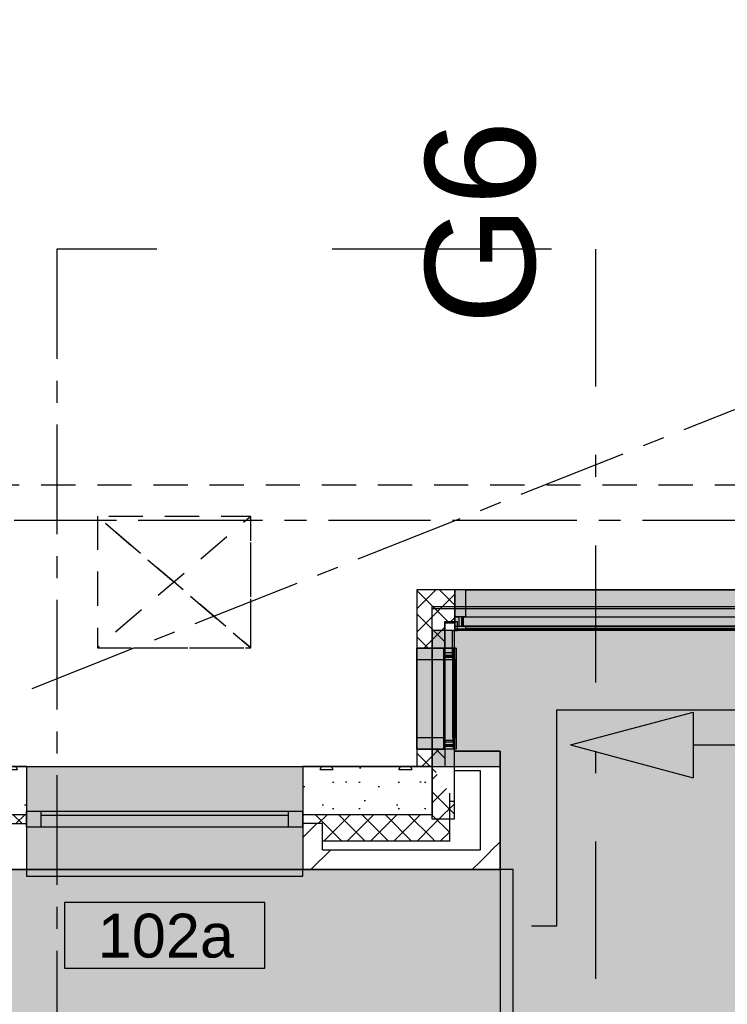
# Model space of a CAD drawing. Extents: x 856 to 5197, y -207 to 263.
# Tile 152 of 225: x 1088.18 to 1091.41, y 0.49 to 4.98. Entities that reach past the tile are written whole.
import ezdxf

# ---------------------------------------------------------------- set-up
doc = ezdxf.new("R2010")
doc.units = 0
doc.header["$MEASUREMENT"] = 0
for name, pattern in [('B0302', [1.251, 0.626, -0.3125, 0, -0.3125]), ('B0304', [0.6, 0.5, -0.05, 0, -0.05]), ('B0701', [0.23412, 0.156, -0.07812]), ('B0805', [1.366667, 0.566667, -0.1, 0.033333, -0.1, 0.466667, -0.1])]:
    doc.linetypes.add(name, pattern=pattern)
for name, color, linetype in [('00 BEBOUWING', 7, 'Continuous'), ('00 TERREIN', 7, 'Continuous'), ('00 VOETPAD', 7, 'Continuous'), ('00 WBDBO', 7, 'Continuous'), ('21 Buitenwanden', 7, 'Continuous'), ('22 Niet Constr Binnenwanden', 7, 'Continuous'), ('23 Vloeren', 7, 'Continuous'), ('60 Installatie', 7, 'Continuous'), ('99 Aankleding 2D tek', 7, 'Continuous'), ('A Lijn doorsnede', 7, 'Continuous'), ('A Stramien', 7, 'Continuous'), ('T Tekst_dim 1_ 100', 7, 'Continuous'), ('Window Markers', 7, 'Continuous')]:
    doc.layers.add(name, color=color, linetype=linetype)
doc.styles.add('GENERATED_STYLE_3', font='Arial')
doc.styles.get("Standard").update_dxf_attribs({"font": 'txt', "bigfont": 'BIGFONT.SHX'})
doc.linetypes.add('B30', pattern='A,0,[1,100 BEGANE GROND1.Shx,S=0.019841,R=0,X=0,Y=-3.9968e-16],-2.5,0', length=2.5)
doc.dimstyles.new('GENERATED_STYLE__1', dxfattribs={"dimtxt": 0.18, "dimasz": 0.19, "dimexe": 0.18, "dimexo": 0, "dimgap": 0.09, "dimtad": 1, "dimdec": 0, "dimlfac": 1000, "dimzin": 0, "dimdsep": 46, "dimtxsty": 'Standard', "dimblk": 'ARROWHEAD_7', "dimblk1": 'ARROWHEAD_7', "dimblk2": 'ARROWHEAD_7', "dimcen": 0.09, "dimclrd": 7, "dimclre": 7, "dimclrt": 7, "dimadec": 1, "dimazin": 0, "dimtfac": 1, "dimtdec": 4, "dimtmove": 0, "dimatfit": 3, "dimfxl": 0, "dimtolj": 1, "dimtzin": 0, "dimarcsym": 0})
pattern_1 = [(45, (988.21373, 0), (-0.05303301, 0.05303301), []), (135, (988.21373, 0), (0.05303301, 0.05303301), [])]
pattern_2 = [(45, (988.21373, 0), (-0.4596194, 0.4596194), []), (45, (988.1218, 0.0919), (-0.4596194, 0.4596194), [])]
pattern_3 = [(0, (988.21373, 0), (0, 0.6235383), [0.06, -0.3]), (0, (988.39373, 0.3118), (0, 0.6235383), [0.06, -0.3]), (60, (988.21373, 0), (-0.54, 0.311769), [0.06, -0.3]), (60, (988.57373, 0), (-0.54, 0.311769), [0.06, -0.3]), (120, (988.27373, 0), (0.54, 0.311769), [0.06, -0.3]), (120, (988.63373, 0), (0.54, 0.311769), [0.06, -0.3]), (0, (988.21373, 0.06), (0, 0.12), [0, -0.12, 0, -0.18]), (45, (988.27373, 0.06), (-0.08485282, 0.08485282), [0, -0.09, 0, -0.15])]

# ---------------------------------------------------------------- blocks, each defined once
blk = doc.blocks.new('SLAB_43_3', base_point=(1039.0498, 3.01))
at = {"layer": '00 VOETPAD', "linetype": 'Continuous', "lineweight": 0}
blk.add_hatch(color=254, dxfattribs=at).paths.add_polyline_path([(1039.0498, 3.01), (1039.4853, 0.54), (1039.6357, 0.5511), (1040.6003, -4.9195), (1183.7217, -2.1544, 0.377444), (1188.5897, 4.2864), (1183.0785, 3.8481), (1180.1964, 41.4569), (1184.7593, 41.9528), (1182.1887, 78.6086), (1180.277, 77.417), (1182.0935, 54.5302), (1175.4915, 53.8968), (1176.5944, 48.7365), (1180.4896, -0.2141), (1095.509, -1.511), (1094.9787, 2.1935), (1090.1653, 2.1935), (1090.1653, 1.642), (1090.3753, 1.642), (1090.3753, 1.102), (1080.1136, 1.102), (1080.1136, 1.572), (1080.3435, 1.572), (1080.2582, 2.168), (1074.0596, 2.168), (1074.1447, 1.14), (1074.3205, 1.14), (1074.3205, 0.6001), (1069.6403, 0.6), (1067.8403, 0.6), (1067.8403, 1.14), (1067.8403, 1.4), (1063.3868, 1.4008), (1063.3848, 0.7589), (1063.1648, 0.7589), (1062.2557, -0.1502), (1062.2557, -0.2272), (1060.5554, -0.2272), (1060.5554, -0.1502), (1059.6464, 0.7589), (1059.1414, 0.7589), (1059.1414, 0.8689), (1055.7556, 0.8689), (1055.7556, 0.653), (1055.3699, 0.653), (1055.3699, 0.053), (1052.35, 0.053), (1052.35, 0.653), (1051.9879, 0.653), (1051.9879, 0.7183), (1047.6669, 0.7183), (1047.6669, 1.4), (1043.0901, 1.4), (1043.0901, 1.94), (1043.2851, 1.94), (1043.2851, 3.01)], flags=0)
at = {"layer": '00 VOETPAD', "linetype": 'Continuous', "flags": 128}
blk.add_lwpolyline([(1095.509, -1.511), (1094.9787, 2.1935), (1090.1653, 2.1935), (1090.1653, 1.642), (1090.3753, 1.642), (1090.3753, 1.102), (1080.1136, 1.102), (1080.1136, 1.572), (1080.3435, 1.572), (1080.2582, 2.168), (1074.0596, 2.168), (1074.1447, 1.14), (1074.3205, 1.14), (1074.3205, 0.6001), (1069.6403, 0.6), (1067.8403, 0.6), (1067.8403, 1.14), (1067.8403, 1.4), (1063.3868, 1.4008), (1063.3848, 0.7589), (1063.1648, 0.7589), (1062.2557, -0.1502)], dxfattribs=at)
blk = doc.blocks.new('SLAB_40_3', base_point=(1080.3214, 2.293))
at = {"layer": '23 Vloeren', "linetype": 'Continuous', "flags": 128}
blk.add_lwpolyline([(1080.3214, 2.293), (1080.4245, 1.572), (1090.0658, 1.572), (1090.0658, 2.293), (1094.798, 2.293), (1094.5799, 3.8166), (1092.9896, 14.9283), (1076.6778, 12.5937), (1077.5799, 2.293)], close=True, dxfattribs=at)
blk = doc.blocks.new('SLAB_41_3', base_point=(1094.9787, 2.1935))
at = {"layer": '00 VOETPAD', "linetype": 'Continuous', "lineweight": 0}
blk.add_hatch(color=254, dxfattribs=at).paths.add_polyline_path([(1094.9787, 2.1935), (1090.0652, 2.1935), (1090.0652, 1.572), (1090.3753, 1.572), (1090.3753, -1.5887), (1095.5089, -1.511), (1094.9843, 2.1546)], flags=0)
at = {"layer": '00 VOETPAD', "linetype": 'Continuous', "flags": 128}
blk.add_lwpolyline([(1094.9787, 2.1935), (1090.0652, 2.1935), (1090.0652, 1.572), (1090.3753, 1.572), (1090.3753, -1.5887), (1095.5089, -1.511), (1094.9843, 2.1546)], close=True, dxfattribs=at)
blk = doc.blocks.new('214 entree BANK', base_point=(988.2137, 0))
at = {"layer": '21 Buitenwanden', "linetype": 'Continuous', "lineweight": 0}
for points in [[(990.5137, -0.18), (990.5137, 0), (985.9137, 0), (985.9137, -0.18)], [(985.9637, 0), (985.9137, 0), (985.9137, -0.013), (985.9317, -0.013), (985.9317, -0.057), (985.9137, -0.057), (985.9137, -0.18), (985.9637, -0.18), (985.9637, -0.057), (985.9457, -0.057), (985.9457, -0.013), (985.9637, -0.013)], [(989.1887, 0), (989.1387, 0), (989.1387, -0.013), (989.1567, -0.013), (989.1567, -0.057), (989.1387, -0.057), (989.1387, -0.18), (989.1887, -0.18), (989.1887, -0.057), (989.1707, -0.057), (989.1707, -0.013), (989.1887, -0.013)], [(987.2502, -0.055), (987.2502, -0.015), (985.952, -0.015), (985.952, -0.055)], [(987.2887, 0), (987.2387, 0), (987.2387, -0.013), (987.2567, -0.013), (987.2567, -0.057), (987.2387, -0.057), (987.2387, -0.18), (987.2887, -0.18), (987.2887, -0.057), (987.2707, -0.057), (987.2707, -0.013), (987.2887, -0.013)], [(990.4752, -0.055), (990.4752, -0.015), (989.177, -0.015), (989.177, -0.055)], [(990.5137, 0), (990.4637, 0), (990.4637, -0.013), (990.4817, -0.013), (990.4817, -0.057), (990.4637, -0.057), (990.4637, -0.18), (990.5137, -0.18), (990.5137, -0.057), (990.4957, -0.057), (990.4957, -0.013), (990.5137, -0.013)], [(987.2413, -0.2666), (989.1887, -0.2666), (989.1887, -0.2016), (987.2413, -0.2016)], [(988.0576, -0.2512), (988.0576, -0.2112), (987.397, -0.2112), (987.397, -0.2512)], [(988.3699, -0.2512), (988.3699, -0.2112), (989.0347, -0.2112), (989.0347, -0.2512)]]:
    blk.add_hatch(color=255, dxfattribs=at).paths.add_polyline_path(points, flags=0)
at = {"layer": '21 Buitenwanden', "linetype": 'Continuous'}
for p, q in [((990.5137, 0), (985.9137, 0)), ((985.9137, 0), (985.9137, -0.18)), ((985.9637, 0), (985.9137, 0)), ((985.9137, 0), (985.9137, -0.013)), ((985.9137, 0), (985.9137, -0.013)), ((985.9137, 0), (985.9637, 0)), ((985.9637, -0.013), (985.9637, 0)), ((989.1887, 0), (989.1387, 0)), ((989.1387, 0), (989.1387, -0.013)), ((989.1387, 0), (989.1387, -0.013)), ((989.1387, 0), (989.1887, 0)), ((989.1887, -0.013), (989.1887, 0)), ((990.5137, -0.18), (990.5137, 0)), ((990.5137, 0), (990.5137, -0.16)), ((990.5137, 0), (990.5137, -0.16)), ((990.5137, 0), (990.5137, -0.16)), ((990.5137, 0), (990.5137, -0.16)), ((990.5137, 0), (990.5137, -0.16)), ((990.5137, 0), (990.5137, -0.16)), ((990.5137, 0), (990.5137, -0.16)), ((990.5137, 0), (990.5137, -0.16)), ((990.5137, 0), (990.5137, -0.16)), ((990.5137, 0), (990.5137, -0.16)), ((990.5137, 0), (990.5137, -0.16)), ((990.5137, 0), (990.5137, -0.16)), ((985.9137, -0.013), (985.9317, -0.013)), ((985.9137, -0.013), (985.9637, -0.013)), ((985.9252, -0.015), (985.9252, -0.055)), ((985.9317, -0.013), (985.9317, -0.057)), ((985.9317, -0.057), (985.9317, -0.013)), ((985.9457, -0.057), (985.9457, -0.013)), ((985.9457, -0.013), (985.9637, -0.013)), ((985.9457, -0.057), (985.9457, -0.013)), ((987.2502, -0.015), (985.952, -0.015)), ((985.952, -0.015), (985.952, -0.055)), ((985.9637, -0.003), (987.2387, -0.003)), ((985.9637, -0.013), (987.2387, -0.013)), ((985.9637, -0.015), (987.2502, -0.015)), ((987.2887, 0), (987.2387, 0)), ((987.2387, 0), (987.2387, -0.013)), ((987.2387, 0), (987.2387, -0.013)), ((987.2387, 0), (987.2887, 0)), ((987.2387, -0.013), (987.2567, -0.013)), ((987.2387, -0.013), (987.2887, -0.013)), ((987.2502, -0.055), (987.2502, -0.015)), ((987.2502, -0.015), (987.2502, -0.055)), ((987.2567, -0.013), (987.2567, -0.057)), ((987.2567, -0.057), (987.2567, -0.013)), ((987.2707, -0.057), (987.2707, -0.013)), ((987.2707, -0.013), (987.2887, -0.013)), ((987.2887, -0.013), (987.2887, 0)), ((987.2887, 0), (988.1887, 0)), ((987.2887, 0), (988.1887, 0)), ((988.1887, 0), (987.2887, 0)), ((988.1887, 0), (989.1387, 0)), ((988.2387, 0), (989.1387, 0)), ((989.1387, 0), (988.2387, 0)), ((989.1387, -0.013), (989.1567, -0.013)), ((989.1387, -0.013), (989.1887, -0.013)), ((989.1552, -0.057), (989.1552, -0.013)), ((989.1567, -0.013), (989.1567, -0.057)), ((989.1567, -0.057), (989.1567, -0.013)), ((989.1692, -0.057), (989.1692, -0.013)), ((989.1707, -0.057), (989.1707, -0.013)), ((989.1707, -0.013), (989.1887, -0.013)), ((989.1707, -0.057), (989.1707, -0.013)), ((989.1758, -0.015), (989.1758, -0.055)), ((990.4752, -0.015), (989.177, -0.015)), ((989.177, -0.015), (989.177, -0.055)), ((989.1887, -0.003), (990.4637, -0.003)), ((989.1887, -0.013), (990.4637, -0.013)), ((989.1887, -0.015), (990.4752, -0.015)), ((990.5137, 0), (990.4637, 0)), ((990.4637, 0), (990.4637, -0.013)), ((990.4637, 0), (990.4637, -0.013)), ((990.4637, 0), (990.5137, 0)), ((990.4637, -0.013), (990.4817, -0.013)), ((990.4637, -0.013), (990.5137, -0.013)), ((990.4752, -0.055), (990.4752, -0.015)), ((990.4752, -0.015), (990.4752, -0.055)), ((990.4817, -0.013), (990.4817, -0.057)), ((990.4817, -0.057), (990.4817, -0.013)), ((990.4957, -0.057), (990.4957, -0.013)), ((990.4957, -0.013), (990.5137, -0.013)), ((990.4957, -0.057), (990.4957, -0.013)), ((990.5137, -0.013), (990.5137, 0)), ((985.9317, -0.057), (985.9137, -0.057)), ((985.9137, -0.057), (985.9137, -0.18)), ((985.9137, -0.057), (985.9137, -0.18)), ((985.9137, -0.057), (985.9637, -0.057)), ((985.9637, -0.057), (985.9457, -0.057)), ((985.952, -0.055), (987.2502, -0.055)), ((985.9637, -0.18), (985.9637, -0.057)), ((985.9637, -0.057), (987.2387, -0.057)), ((987.2567, -0.057), (987.2387, -0.057)), ((987.2387, -0.057), (987.2387, -0.18)), ((987.2387, -0.057), (987.2387, -0.18)), ((987.2387, -0.057), (987.2887, -0.057)), ((987.2887, -0.057), (987.2707, -0.057)), ((987.2887, -0.18), (987.2887, -0.057)), ((989.1567, -0.057), (989.1387, -0.057)), ((989.1387, -0.057), (989.1387, -0.18)), ((989.1387, -0.057), (989.1387, -0.18)), ((989.1387, -0.057), (989.1887, -0.057)), ((989.1887, -0.057), (989.1707, -0.057)), ((989.177, -0.055), (990.4752, -0.055)), ((989.1887, -0.18), (989.1887, -0.057)), ((990.4817, -0.057), (990.4637, -0.057)), ((990.4637, -0.057), (990.4637, -0.18)), ((990.4637, -0.057), (990.4637, -0.18)), ((990.4637, -0.057), (990.5137, -0.057)), ((990.5137, -0.057), (990.4957, -0.057)), ((990.5137, -0.18), (990.5137, -0.057)), ((987.8089, -0.1117), (988.1353, -0.1117)), ((988.6211, -0.1117), (988.2947, -0.1117)), ((985.9137, -0.18), (990.5137, -0.18)), ((985.9137, -0.18), (985.9637, -0.18)), ((985.9637, -0.18), (987.2387, -0.18)), ((987.2387, -0.18), (985.9637, -0.18)), ((987.2387, -0.18), (985.9637, -0.18)), ((985.9637, -0.18), (987.2387, -0.18)), ((987.2387, -0.18), (985.9637, -0.18)), ((985.9637, -0.18), (987.2387, -0.18)), ((985.9637, -0.18), (987.2387, -0.18)), ((987.2387, -0.18), (985.9637, -0.18)), ((985.9637, -0.18), (987.2387, -0.18)), ((987.2387, -0.18), (985.9637, -0.18)), ((987.2387, -0.18), (987.2887, -0.18)), ((989.1887, -0.2016), (987.2413, -0.2016)), ((987.2413, -0.2016), (987.2413, -0.2666)), ((987.2413, -0.2016), (989.1887, -0.2016)), ((987.2413, -0.2666), (987.2413, -0.2016)), ((987.2887, -0.18), (988.1887, -0.18)), ((987.2887, -0.18), (988.1887, -0.18)), ((988.1887, -0.18), (987.2887, -0.18)), ((987.3924, -0.2016), (987.3924, -0.2547)), ((988.0576, -0.2112), (987.397, -0.2112)), ((987.397, -0.2112), (987.397, -0.2512)), ((987.4259, -0.2112), (987.4259, -0.2016)), ((988.0291, -0.2112), (988.0291, -0.2016)), ((988.0576, -0.2512), (988.0576, -0.2112)), ((988.0627, -0.2016), (988.0627, -0.2547)), ((988.1887, -0.18), (989.1387, -0.18)), ((988.2337, -0.2341), (988.2337, -0.2016)), ((988.2337, -0.2379), (988.2337, -0.2016)), ((988.2387, -0.18), (989.1387, -0.18)), ((989.1387, -0.18), (988.2387, -0.18)), ((988.2387, -0.2441), (988.2387, -0.2016)), ((988.3648, -0.2016), (988.3648, -0.2547)), ((988.3699, -0.2512), (988.3699, -0.2112)), ((988.3699, -0.2112), (989.0347, -0.2112)), ((988.3983, -0.2112), (988.3983, -0.2016)), ((989.0041, -0.2112), (989.0041, -0.2016)), ((989.0347, -0.2112), (989.0347, -0.2512)), ((989.0377, -0.2016), (989.0377, -0.2547)), ((989.1387, -0.18), (989.1887, -0.18)), ((989.1887, -0.18), (990.4637, -0.18)), ((990.4637, -0.18), (989.1887, -0.18)), ((989.1887, -0.18), (990.4637, -0.18)), ((990.4637, -0.18), (989.1887, -0.18)), ((989.1887, -0.18), (990.4637, -0.18)), ((990.4637, -0.18), (989.1887, -0.18)), ((990.4637, -0.18), (989.1887, -0.18)), ((989.1887, -0.18), (990.4637, -0.18)), ((990.4637, -0.18), (989.1887, -0.18)), ((989.1887, -0.18), (990.4637, -0.18)), ((989.1887, -0.2666), (989.1887, -0.2016)), ((989.1887, -0.2666), (989.1887, -0.2016)), ((990.4637, -0.18), (990.5137, -0.18)), ((987.2413, -0.2666), (989.1887, -0.2666)), ((987.2413, -0.2666), (988.1733, -0.2666)), ((987.3506, -0.2666), (988.0737, -0.2666)), ((988.0737, -0.2666), (987.3506, -0.2666)), ((987.3924, -0.2466), (987.3924, -0.2467)), ((987.3924, -0.2466), (987.3924, -0.2467)), ((987.3924, -0.2547), (987.4259, -0.2547)), ((987.397, -0.2512), (988.0576, -0.2512)), ((987.4259, -0.2547), (987.4259, -0.2666)), ((988.0291, -0.2547), (988.0291, -0.2666)), ((988.0627, -0.2547), (988.0291, -0.2547)), ((988.0627, -0.2466), (988.0627, -0.2467)), ((988.0627, -0.2466), (988.0627, -0.2467)), ((988.2337, -0.2379), (988.1733, -0.2379)), ((988.1733, -0.2379), (988.1733, -0.2666)), ((988.1778, -0.2441), (988.2387, -0.2441)), ((988.1778, -0.2441), (988.1778, -0.2666)), ((989.1887, -0.2666), (988.1778, -0.2666)), ((988.2321, -0.2406), (988.2321, -0.2407)), ((988.3648, -0.2466), (988.3648, -0.2467)), ((988.3648, -0.2466), (988.3648, -0.2467)), ((988.3648, -0.2547), (988.3983, -0.2547)), ((989.0347, -0.2512), (988.3699, -0.2512)), ((988.3983, -0.2547), (988.3983, -0.2666)), ((989.0041, -0.2547), (989.0041, -0.2666)), ((989.0377, -0.2547), (989.0041, -0.2547)), ((989.0377, -0.2466), (989.0377, -0.2467)), ((989.0377, -0.2466), (989.0377, -0.2467))]:
    blk.add_line(p, q, dxfattribs=at)
at = {"layer": '21 Buitenwanden', "linetype": 'B0701'}
for p, q in [((987.8089, -0.1117), (987.895, -0.0887)), ((987.895, -0.0887), (987.895, -0.1117)), ((988.6211, -0.1117), (988.535, -0.0887)), ((988.535, -0.0887), (988.535, -0.1117)), ((987.8089, -0.1117), (987.895, -0.1348)), ((987.895, -0.1348), (987.895, -0.1117)), ((988.6211, -0.1117), (988.535, -0.1348)), ((988.535, -0.1348), (988.535, -0.1117))]:
    blk.add_line(p, q, dxfattribs=at)
blk = doc.blocks.new('WALL_328_3', base_point=(1094.9376, 2.2283))
at = {"layer": '21 Buitenwanden', "linetype": 'Continuous'}
h = blk.add_hatch(dxfattribs=at)
h.set_pattern_fill('13_45gr_isolatie_0003', color=256, style=0, pattern_type=2)
h.set_pattern_definition(pattern_1)
h.paths.add_polyline_path([(1089.9952, 2.3783), (1090.1252, 2.2283), (1090.1685, 2.2283), (1090.1685, 2.3783)], flags=0)
h = blk.add_hatch(dxfattribs=at)
h.set_pattern_fill('13_45gr_isolatie_0003', color=256, style=0, pattern_type=2)
h.set_pattern_definition(pattern_1)
h.paths.add_polyline_path([(1094.7685, 2.3783), (1094.7685, 2.2283), (1094.9376, 2.2283), (1094.7646, 2.3783)], flags=0)
for p, q in [((1090.1685, 2.3783), (1089.9952, 2.3783)), ((1090.1685, 2.2283), (1090.1685, 2.3783)), ((1094.7685, 2.2283), (1094.7685, 2.3783)), ((1090.1252, 2.2283), (1090.1685, 2.2283)), ((1094.7685, 2.2283), (1094.9376, 2.2283))]:
    blk.add_line(p, q, dxfattribs=at)
at = {"layer": '21 Buitenwanden', "linetype": 'Continuous', "rotation": 180}
blk.add_blockref('214 entree BANK', (1092.4685, 2.1983), dxfattribs=at)
blk = doc.blocks.new('SSN_VLIESGEVEL as C as 27-W DEEL 1', base_point=(988.2137, 0))
at = {"layer": '21 Buitenwanden', "linetype": 'Continuous', "lineweight": 0}
for points in [[(988.4337, -0.18), (988.4337, 0), (987.9937, 0), (987.9937, -0.18)], [(988.0437, 0), (987.9937, 0), (987.9937, -0.013), (988.0117, -0.013), (988.0117, -0.057), (987.9937, -0.057), (987.9937, -0.18), (988.0437, -0.18), (988.0437, -0.057), (988.0257, -0.057), (988.0257, -0.013), (988.0437, -0.013)], [(988.4337, 0), (988.3837, 0), (988.3837, -0.013), (988.4017, -0.013), (988.4017, -0.057), (988.3837, -0.057), (988.3837, -0.18), (988.4337, -0.18), (988.4337, -0.057), (988.4157, -0.057), (988.4157, -0.013), (988.4337, -0.013)], [(988.3952, -0.055), (988.3952, -0.015), (988.0314, -0.015), (988.0314, -0.055)]]:
    blk.add_hatch(color=255, dxfattribs=at).paths.add_polyline_path(points, flags=0)
at = {"layer": '21 Buitenwanden', "linetype": 'Continuous'}
for p, q in [((988.4337, 0), (987.9937, 0)), ((987.9937, 0), (987.9937, -0.18)), ((988.0437, 0), (987.9937, 0)), ((987.9937, 0), (987.9937, -0.013)), ((987.9937, 0), (987.9937, -0.013)), ((987.9937, 0), (988.0437, 0)), ((988.0437, -0.013), (988.0437, 0)), ((988.4337, 0), (988.3837, 0)), ((988.3837, 0), (988.3837, -0.013)), ((988.3837, 0), (988.3837, -0.18)), ((988.3837, 0), (988.3837, -0.18)), ((988.3837, 0), (988.3837, -0.18)), ((988.3837, 0), (988.3837, -0.18)), ((988.3837, 0), (988.3837, -0.18)), ((988.3837, 0), (988.3837, -0.18)), ((988.3837, 0), (988.3837, -0.18)), ((988.3837, 0), (988.3837, -0.013)), ((988.3837, 0), (988.4337, 0)), ((988.4337, -0.18), (988.4337, 0)), ((988.4337, -0.013), (988.4337, 0)), ((988.4337, 0), (988.4337, -0.18)), ((988.4337, 0), (988.4337, -0.18)), ((988.4337, 0), (988.4337, -0.18)), ((988.4337, 0), (988.4337, -0.18)), ((988.4337, 0), (988.4337, -0.18)), ((988.4337, 0), (988.4337, -0.18)), ((988.4337, 0), (988.4337, -0.18)), ((987.9937, -0.013), (988.0117, -0.013)), ((987.9937, -0.013), (988.0437, -0.013)), ((988.0052, -0.015), (988.0052, -0.055)), ((988.0117, -0.013), (988.0117, -0.057)), ((988.0117, -0.057), (988.0117, -0.013)), ((988.0257, -0.057), (988.0257, -0.013)), ((988.0257, -0.013), (988.0437, -0.013)), ((988.0257, -0.057), (988.0257, -0.013)), ((988.3952, -0.015), (988.0314, -0.015)), ((988.0314, -0.015), (988.0314, -0.055)), ((988.0437, -0.003), (988.3837, -0.003)), ((988.0437, -0.0131), (988.3837, -0.0131)), ((988.0437, -0.015), (988.3952, -0.015)), ((988.3837, -0.013), (988.4017, -0.013)), ((988.3837, -0.013), (988.4337, -0.013)), ((988.3952, -0.055), (988.3952, -0.015)), ((988.3952, -0.015), (988.3952, -0.055)), ((988.4017, -0.013), (988.4017, -0.057)), ((988.4017, -0.057), (988.4017, -0.013)), ((988.4157, -0.057), (988.4157, -0.013)), ((988.4157, -0.013), (988.4337, -0.013)), ((988.4157, -0.057), (988.4157, -0.013)), ((988.0117, -0.057), (987.9937, -0.057)), ((987.9937, -0.057), (987.9937, -0.18)), ((987.9937, -0.057), (987.9937, -0.18)), ((987.9937, -0.057), (988.0437, -0.057)), ((988.0437, -0.057), (988.0257, -0.057)), ((988.0314, -0.055), (988.3952, -0.055)), ((988.0437, -0.055), (988.3952, -0.055)), ((988.0437, -0.18), (988.0437, -0.057)), ((988.0437, -0.057), (988.3837, -0.057)), ((988.4017, -0.057), (988.3837, -0.057)), ((988.3837, -0.057), (988.3837, -0.18)), ((988.3837, -0.057), (988.3837, -0.18)), ((988.3837, -0.057), (988.4337, -0.057)), ((988.4337, -0.057), (988.4157, -0.057)), ((988.4337, -0.18), (988.4337, -0.057)), ((987.9937, -0.18), (988.4337, -0.18)), ((987.9937, -0.18), (988.0437, -0.18)), ((988.0437, -0.18), (988.3837, -0.18)), ((988.3837, -0.18), (988.0437, -0.18)), ((988.0437, -0.18), (988.3837, -0.18)), ((988.3837, -0.18), (988.0437, -0.18)), ((988.0437, -0.18), (988.3837, -0.18)), ((988.3837, -0.18), (988.0437, -0.18)), ((988.0437, -0.18), (988.3837, -0.18)), ((988.3837, -0.18), (988.0437, -0.18)), ((988.3837, -0.18), (988.4337, -0.18))]:
    blk.add_line(p, q, dxfattribs=at)
blk = doc.blocks.new('WALL_522_3', base_point=(1089.9952, 1.102))
at = {"layer": '21 Buitenwanden', "linetype": 'Continuous'}
h = blk.add_hatch(dxfattribs=at)
h.set_pattern_fill('13_45gr_isolatie_0003', color=256, style=0, pattern_type=2)
h.set_pattern_definition(pattern_1)
h.paths.add_polyline_path([(1090.1252, 2.2283), (1089.9952, 2.3783), (1089.9952, 2.112), (1090.1252, 2.112)], flags=0)
h = blk.add_hatch(dxfattribs=at)
h.set_pattern_fill('13_45gr_isolatie_0003', color=256, style=0, pattern_type=2)
h.set_pattern_definition(pattern_1)
h.paths.add_polyline_path([(1090.1252, 1.652), (1089.9952, 1.652), (1089.9952, 1.572), (1090.1252, 1.572)], flags=0)
for p, q in [((1089.9952, 2.3783), (1089.9952, 2.112)), ((1090.1252, 2.112), (1090.1252, 2.2283)), ((1089.9952, 2.112), (1090.1252, 2.112)), ((1089.9952, 2.112), (1089.9952, 1.652)), ((1090.1252, 1.652), (1090.1252, 2.112)), ((1089.9952, 1.652), (1090.1252, 1.652)), ((1089.9952, 1.652), (1089.9952, 1.572)), ((1090.1252, 1.572), (1090.1252, 1.652)), ((1089.9952, 1.572), (1090.1252, 1.572))]:
    blk.add_line(p, q, dxfattribs=at)
at = {"layer": '21 Buitenwanden', "linetype": 'Continuous', "xscale": -1.045454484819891, "rotation": 270}
blk.add_blockref('SSN_VLIESGEVEL as C as 27-W DEEL 1', (1090.1752, 1.882), dxfattribs=at)
blk = doc.blocks.new('WALL_363_3', base_point=(1090.3753, 1.102))
at = {"layer": '21 Buitenwanden', "linetype": 'Continuous'}
h = blk.add_hatch(dxfattribs=at)
h.set_pattern_fill('10_Baksteen_0003', color=256, style=0, pattern_type=2)
h.set_pattern_definition(pattern_2)
h.paths.add_polyline_path([(1090.3753, 1.192), (1090.3753, 1.642), (1090.2853, 1.552), (1090.2853, 1.2385), (1090.316, 1.192)], flags=0)
h = blk.add_hatch(dxfattribs=at)
h.set_pattern_fill('13_45gr_isolatie_0003', color=256, style=0, pattern_type=2)
h.set_pattern_definition(pattern_1)
h.paths.add_polyline_path([(1090.0653, 1.352), (1090.0653, 1.572), (1090.1453, 1.4508), (1090.1453, 1.412), (1090.0853, 1.352)], flags=0)
h = blk.add_hatch(dxfattribs=at)
h.set_pattern_fill('13_45gr_isolatie_0003', color=256, style=0, pattern_type=2)
h.set_pattern_definition(pattern_1)
h.paths.add_polyline_path([(1090.0853, 1.352), (1090.0653, 1.332), (1090.0653, 1.352)], flags=0)
h = blk.add_hatch(dxfattribs=at)
h.set_pattern_fill('10_Baksteen_0003', color=256, style=0, pattern_type=2)
h.set_pattern_definition(pattern_2)
h.paths.add_polyline_path([(1090.316, 1.192), (1090.3753, 1.102), (1090.3753, 1.192)], flags=0)
for p, q in [((1090.3753, 1.192), (1090.3753, 1.642)), ((1090.0653, 1.572), (1090.0653, 1.352)), ((1090.2853, 1.2385), (1090.2853, 1.552)), ((1090.1453, 1.412), (1090.1453, 1.4508)), ((1090.0653, 1.332), (1090.0653, 1.352)), ((1090.3753, 1.102), (1090.3753, 1.192))]:
    blk.add_line(p, q, dxfattribs=at)
blk = doc.blocks.new('WALL_361_3', base_point=(1090.3753, 1.642))
at = {"layer": '21 Buitenwanden', "linetype": 'Continuous'}
h = blk.add_hatch(dxfattribs=at)
h.set_pattern_fill('10_Baksteen_0003', color=256, style=0, pattern_type=2)
h.set_pattern_definition(pattern_2)
h.paths.add_polyline_path([(1090.3753, 1.642), (1090.1653, 1.642), (1090.1653, 1.552), (1090.2853, 1.552)], flags=0)
h = blk.add_hatch(dxfattribs=at)
h.set_pattern_fill('13_45gr_isolatie_0003', color=256, style=0, pattern_type=2)
h.set_pattern_definition(pattern_1)
h.paths.add_polyline_path([(1090.1653, 1.332), (1090.0653, 1.332), (1090.1453, 1.412), (1090.1653, 1.412)], flags=0)
for p, q in [((1090.3753, 1.642), (1090.1653, 1.642)), ((1090.1653, 1.642), (1090.1653, 1.552)), ((1090.2853, 1.552), (1090.1653, 1.552)), ((1090.1653, 1.552), (1090.1653, 1.332)), ((1090.1653, 1.412), (1090.1453, 1.412)), ((1090.1653, 1.332), (1090.0653, 1.332))]:
    blk.add_line(p, q, dxfattribs=at)
blk = doc.blocks.new('ROOF_8_3', base_point=(1085.6392, -1.6543))
at = {"layer": '00 BEBOUWING', "linetype": 'Continuous', "flags": 128}
blk.add_lwpolyline([(1086.1451, -1.6473), (1090.4353, -1.5878), (1090.4353, 1.102), (1086.1451, 1.102)], close=True, dxfattribs=at)
blk = doc.blocks.new('LINE_34816_3', base_point=(1090.6962, 1.6707))
at = {"layer": '99 Aankleding 2D tek', "linetype": 'Continuous'}
for points in [[(1090.6962, 1.6707), (1091.256, 1.8207), (1091.256, 1.5207)], [(1093.4758, 1.6707), (1092.916, 1.5207), (1092.916, 1.8207)]]:
    blk.add_hatch(color=256, dxfattribs=at).paths.add_polyline_path(points, flags=0)
for p, q in [((1090.6962, 1.6707), (1091.256, 1.8207)), ((1091.256, 1.8207), (1091.256, 1.5207)), ((1093.4758, 1.6707), (1092.916, 1.8207)), ((1092.916, 1.5207), (1092.916, 1.8207)), ((1090.6962, 1.6707), (1091.256, 1.5207)), ((1091.256, 1.6707), (1092.916, 1.6707)), ((1093.4758, 1.6707), (1092.916, 1.5207))]:
    blk.add_line(p, q, dxfattribs=at)
blk = doc.blocks.new('CUTPLANE_16_3', base_point=(1090.8098, 3.9321))
at = {"layer": 'A Lijn doorsnede', "linetype": 'B0304'}
for p, q in [((1088.8098, 3.9321), (1088.353, 3.9321)), ((1088.353, 3.9321), (1088.353, -0.9588))]:
    blk.add_line(p, q, dxfattribs=at)
at = {"layer": 'A Lijn doorsnede', "linetype": 'Continuous'}
blk.add_line((1090.6098, 3.9321), (1089.6098, 3.9321), dxfattribs=at)
at = {"layer": 'A Lijn doorsnede', "linetype": 'B0302'}
blk.add_line((1090.8098, 3.9321), (1090.8098, -0.9588), dxfattribs=at)
at = {"layer": 'A Lijn doorsnede', "linetype": 'Continuous', "insert": (1090.541, 3.5878), "char_height": 0.5, "attachment_point": 7, "rotation": 90, "style": 'GENERATED_STYLE_3'}
blk.add_mtext('{G6}', dxfattribs=at)
blk = doc.blocks.new('R1a hout 11_7', base_point=(988.2137, 0))
at = {"layer": '21 Buitenwanden', "linetype": 'Continuous'}
for p, q in [((987.5837, 0.195), (987.5837, 0.225)), ((987.5837, 0.225), (988.8437, 0.225)), ((988.8437, 0.225), (988.8437, 0.195)), ((987.5837, 0.195), (988.8437, 0.195)), ((987.5837, 0), (987.6507, 0)), ((987.5837, -0.07), (987.5837, 0)), ((987.5837, 0), (987.5837, -0.07)), ((987.6507, 0), (987.6507, -0.054)), ((987.6507, 0), (988.7767, 0)), ((988.7767, -0.054), (988.7767, 0)), ((988.7767, 0), (988.8437, 0)), ((988.8437, 0), (988.8437, -0.07)), ((988.8437, 0), (988.8437, -0.07)), ((987.6507, -0.07), (987.5837, -0.07)), ((987.6507, -0.054), (987.6507, -0.07)), ((987.6507, -0.054), (988.7767, -0.054)), ((987.6507, -0.054), (988.7767, -0.054)), ((988.7767, -0.07), (987.6507, -0.07)), ((988.7767, -0.07), (988.7767, -0.054)), ((988.8437, -0.07), (988.7767, -0.07)), ((987.5837, -0.275), (988.8437, -0.275))]:
    blk.add_line(p, q, dxfattribs=at)
blk = doc.blocks.new('D Marker 11_16', base_point=(988.2137, 0))
at = {"layer": 'Window Markers', "linetype": 'Continuous'}
for p, q in [((987.7562, -0.62), (987.7562, -0.92)), ((988.6712, -0.62), (987.7562, -0.62)), ((988.6712, -0.92), (988.6712, -0.62)), ((987.7562, -0.92), (988.6712, -0.92))]:
    blk.add_line(p, q, dxfattribs=at)
at = {"layer": 'Window Markers', "linetype": 'Continuous', "insert": (987.9086, -0.8741), "char_height": 0.2, "attachment_point": 7, "style": 'GENERATED_STYLE_3'}
blk.add_mtext('{102a}', dxfattribs=at)
blk = doc.blocks.new('WALL_362_3', base_point=(1080.1136, 1.102))
at = {"layer": '21 Buitenwanden', "linetype": 'Continuous'}
h = blk.add_hatch(dxfattribs=at)
h.set_pattern_fill('11_Constructie_beton_0003', color=256, style=0, pattern_type=2)
h.set_pattern_definition(pattern_3)
h.paths.add_polyline_path([(1087.675, 1.572), (1087.675, 1.352), (1088.2153, 1.352), (1088.2153, 1.572)], flags=0)
at = {"layer": '21 Buitenwanden', "linetype": 'Continuous', "lineweight": 0}
for points in [[(1089.4753, 1.297), (1089.4753, 1.572), (1088.2153, 1.572), (1088.2153, 1.297)], [(1089.4753, 1.072), (1089.4753, 1.102), (1089.4753, 1.297), (1088.2153, 1.297), (1088.2153, 1.102), (1088.2153, 1.072)]]:
    blk.add_hatch(color=255, dxfattribs=at).paths.add_polyline_path(points, flags=0)
at = {"layer": '21 Buitenwanden', "linetype": 'Continuous'}
h = blk.add_hatch(dxfattribs=at)
h.set_pattern_fill('11_Constructie_beton_0003', color=256, style=0, pattern_type=2)
h.set_pattern_definition(pattern_3)
h.paths.add_polyline_path([(1089.4753, 1.352), (1090.0653, 1.352), (1090.0653, 1.572), (1089.4753, 1.572)], flags=0)
h = blk.add_hatch(dxfattribs=at)
h.set_pattern_fill('13_45gr_isolatie_0003', color=256, style=0, pattern_type=2)
h.set_pattern_definition(pattern_1)
h.paths.add_polyline_path([(1090.1453, 1.4508), (1090.0653, 1.572), (1090.0653, 1.352), (1090.1453, 1.352)], flags=0)
h = blk.add_hatch(dxfattribs=at)
h.set_pattern_fill('13_45gr_isolatie_0003', color=256, style=0, pattern_type=2)
h.set_pattern_definition(pattern_1)
h.paths.add_polyline_path([(1087.675, 1.352), (1087.675, 1.312), (1087.765, 1.312), (1087.765, 1.232), (1088.1253, 1.232), (1088.1253, 1.312), (1088.2153, 1.312), (1088.2153, 1.352)], flags=0)
h = blk.add_hatch(dxfattribs=at)
h.set_pattern_fill('13_45gr_isolatie_0003', color=256, style=0, pattern_type=2)
h.set_pattern_definition(pattern_1)
h.paths.add_polyline_path([(1090.0653, 1.352), (1089.4753, 1.352), (1089.4753, 1.312), (1089.5653, 1.312), (1089.5653, 1.232), (1090.0653, 1.232)], flags=0)
h = blk.add_hatch(dxfattribs=at)
h.set_pattern_fill('13_45gr_isolatie_0003', color=256, style=0, pattern_type=2)
h.set_pattern_definition(pattern_1)
h.paths.add_polyline_path([(1090.1453, 1.352), (1090.0653, 1.352), (1090.0653, 1.232), (1090.1453, 1.232)], flags=0)
h = blk.add_hatch(dxfattribs=at)
h.set_pattern_fill('10_Baksteen_0003', color=256, style=0, pattern_type=2)
h.set_pattern_definition(pattern_2)
h.paths.add_polyline_path([(1088.1253, 1.192), (1088.2153, 1.102), (1088.2153, 1.312), (1088.1253, 1.312)], flags=0)
h = blk.add_hatch(dxfattribs=at)
h.set_pattern_fill('10_Baksteen_0003', color=256, style=0, pattern_type=2)
h.set_pattern_definition(pattern_2)
h.paths.add_polyline_path([(1089.5653, 1.192), (1089.5653, 1.312), (1089.4753, 1.312), (1089.4753, 1.102)], flags=0)
h = blk.add_hatch(dxfattribs=at)
h.set_pattern_fill('10_Baksteen_0003', color=256, style=0, pattern_type=2)
h.set_pattern_definition(pattern_2)
h.paths.add_polyline_path([(1090.2853, 1.232), (1090.2896, 1.232), (1090.2853, 1.2385)], flags=0)
h = blk.add_hatch(dxfattribs=at)
h.set_pattern_fill('10_Baksteen_0003', color=256, style=0, pattern_type=2)
h.set_pattern_definition(pattern_2)
h.paths.add_polyline_path([(1090.2853, 1.192), (1090.316, 1.192), (1090.2896, 1.232), (1090.2853, 1.232)], flags=0)
h = blk.add_hatch(dxfattribs=at)
h.set_pattern_fill('10_Baksteen_0003', color=256, style=0, pattern_type=2)
h.set_pattern_definition(pattern_2)
h.paths.add_polyline_path([(1087.765, 1.192), (1087.675, 1.102), (1088.2153, 1.102), (1088.1253, 1.192)], flags=0)
h = blk.add_hatch(dxfattribs=at)
h.set_pattern_fill('10_Baksteen_0003', color=256, style=0, pattern_type=2)
h.set_pattern_definition(pattern_2)
h.paths.add_polyline_path([(1089.4753, 1.102), (1090.2853, 1.102), (1090.2853, 1.192), (1089.5653, 1.192)], flags=0)
h = blk.add_hatch(dxfattribs=at)
h.set_pattern_fill('10_Baksteen_0003', color=256, style=0, pattern_type=2)
h.set_pattern_definition(pattern_2)
h.paths.add_polyline_path([(1090.3753, 1.102), (1090.316, 1.192), (1090.2853, 1.192), (1090.2853, 1.102)], flags=0)
for p, q in [((1088.2153, 1.572), (1087.675, 1.572)), ((1088.2153, 1.572), (1088.2153, 1.297)), ((1089.4753, 1.572), (1089.4753, 1.297)), ((1090.0653, 1.572), (1089.4753, 1.572)), ((1090.0653, 1.352), (1090.0653, 1.572)), ((1090.1453, 1.352), (1090.1453, 1.4508)), ((1088.2153, 1.352), (1087.675, 1.352)), ((1090.0653, 1.352), (1089.4753, 1.352)), ((1090.1453, 1.232), (1090.1453, 1.352)), ((1088.1253, 1.312), (1088.2153, 1.312)), ((1088.2153, 1.312), (1088.2153, 1.102)), ((1089.4753, 1.312), (1089.4753, 1.102)), ((1089.5653, 1.312), (1089.4753, 1.312)), ((1089.5653, 1.192), (1089.5653, 1.312)), ((1088.2153, 1.297), (1088.2153, 1.102)), ((1089.4753, 1.297), (1089.4753, 1.102)), ((1090.1453, 1.232), (1089.5653, 1.232)), ((1090.2853, 1.232), (1090.2853, 1.2385)), ((1090.2853, 1.192), (1090.2853, 1.232)), ((1089.5653, 1.192), (1090.1453, 1.192)), ((1090.1453, 1.192), (1090.2853, 1.192)), ((1087.675, 1.102), (1088.2153, 1.102)), ((1089.4753, 1.102), (1090.3753, 1.102))]:
    blk.add_line(p, q, dxfattribs=at)
at = {"layer": '21 Buitenwanden', "linetype": 'Continuous', "xscale": -1, "rotation": 180}
blk.add_blockref('R1a hout 11_7', (1088.8453, 1.297), dxfattribs=at)
at = {"layer": 'Window Markers', "linetype": 'Continuous'}
blk.add_blockref('D Marker 11_16', (1088.8453, 1.572), dxfattribs=at)
blk = doc.blocks.new('SLAB_492_3', base_point=(1055.6992, 26.5928))
at = {"layer": '23 Vloeren', "linetype": 'Continuous', "flags": 128}
blk.add_lwpolyline([(1062.056, 0.03), (1063.1348, 1.1087), (1063.1349, 1.65), (1066.0458, 1.65), (1068.2143, 1.65), (1068.2143, 0.85), (1074.0584, 0.85), (1073.984, 2.293), (1080.3214, 2.293), (1080.4236, 1.572), (1090.0653, 1.572), (1090.0653, 2.302), (1094.8568, 2.302), (1094.6389, 3.825), (1093.0485, 14.9368), (1092.999, 14.9297), (1090.1749, 34.6621), (1075.0561, 34.0777), (1072.3896, 33.0185), (1072.3916, 31.6097), (1056.253, 25.1988), (1055.6992, 26.5928), (1015.1945, 10.5027)], dxfattribs=at)
blk = doc.blocks.new('*D1265', base_point=(988.2137, 0))
at = {"layer": 'T Tekst_dim 1_ 100', "linetype": 'Continuous'}
for p, q in [((1091.0168, 35.111), (1091.0381, 34.9625)), ((1090.8454, 34.9855), (1091.2166, 35.0386)), ((1091.0381, 34.9625), (1095.7002, 2.388)), ((1095.7002, 2.388), (1095.7215, 2.2395)), ((1095.5217, 2.3119), (1095.8929, 2.365))]:
    blk.add_line(p, q, dxfattribs=at)
for centre in [(1091.031, 35.012), (1095.7073, 2.3385)]:
    blk.add_circle(centre, 0.05, dxfattribs=at)
at = {"layer": 'T Tekst_dim 1_ 100', "insert": (1093.5295, 19.0796), "char_height": 0.18, "attachment_point": 1, "rotation": 278.145, "style": 'GENERATED_STYLE_3'}
blk.add_mtext('{33.007}', dxfattribs=at)
blk = doc.blocks.new('ARROWHEAD_7')
at = {"color": 0, "linetype": 'Continuous', "lineweight": 0}
for p, q in [((0, -0.25), (0, 0.25)), ((0, 0), (-1, 0)), ((-0.25, 0), (0.25, 0))]:
    blk.add_line(p, q, dxfattribs=at)
blk.add_circle((0, 0), 0.25, dxfattribs=at)
blk = doc.blocks.new('CUTPLANE_1_3', base_point=(1009.7498, 6.6602))
at = {"layer": 'A Lijn doorsnede', "linetype": 'B0304'}
blk.add_line((1022.071, -24.3568), (1106.6718, 9.2501), dxfattribs=at)

msp = doc.modelspace()

# ---------------------------------------------------------------- linework, layer by layer
at = {"layer": '00 TERREIN', "linetype": 'Continuous', "flags": 128}
msp.add_lwpolyline([(1090.4353, 1.102), (1080.1136, 1.102), (1080.1136, -1.744), (1090.4353, -1.5878)], dxfattribs=at)
at = {"layer": '00 WBDBO', "linetype": 'B30', "flags": 128}
msp.add_lwpolyline([(1093.4533, 1.8291), (1090.633, 1.8291), (1090.633, 0.8433), (1090.5178, 0.8433)], dxfattribs=at)
at = {"layer": '21 Buitenwanden', "linetype": 'Continuous', "flags": 128}
msp.add_lwpolyline([(1090.1222, 2.2327), (1090.1222, 2.0772), (1090.1575, 2.0772), (1090.1575, 2.1931), (1090.1812, 2.1931), (1090.1812, 2.2327)], close=True, dxfattribs=at)
at = {"layer": '22 Niet Constr Binnenwanden', "linetype": 'B0701', "flags": 128}
msp.add_lwpolyline([(1077.5304, 2.858), (1094.2055, 2.858), (1092.4882, 14.8566)], dxfattribs=at)
at = {"layer": '60 Installatie', "linetype": 'B0701', "flags": 128}
msp.add_lwpolyline([(1088.5384, 2.1137), (1089.2384, 2.1137), (1089.2384, 2.7137), (1088.5384, 2.7137), (1089.2384, 2.1137), (1088.8884, 2.4137), (1088.5384, 2.7137), (1088.5384, 2.1137), (1089.2384, 2.1137), (1089.2384, 2.7137)], close=True, dxfattribs=at)
at = {"layer": 'A Stramien', "linetype": 'B0805', "flags": 128}
msp.add_lwpolyline([(1007.0252, 2.6963), (1098.4604, 2.6963)], dxfattribs=at)

# ---------------------------------------------------------------- block references
at = {"layer": '00 BEBOUWING', "linetype": 'Continuous'}
msp.add_blockref('ROOF_8_3', (1085.6392, -1.6543), dxfattribs=at)
at = {"layer": '00 VOETPAD', "linetype": 'Continuous'}
for name, p in [('SLAB_43_3', (1039.0498, 3.01)), ('SLAB_41_3', (1094.9787, 2.1935))]:
    msp.add_blockref(name, p, dxfattribs=at)
at = {"layer": '21 Buitenwanden'}
for name, p in [('WALL_328_3', (1094.9376, 2.2283)), ('WALL_522_3', (1089.9952, 1.102)), ('WALL_363_3', (1090.3753, 1.102)), ('WALL_361_3', (1090.3753, 1.642)), ('WALL_362_3', (1080.1136, 1.102))]:
    msp.add_blockref(name, p, dxfattribs=at)
at = {"layer": '23 Vloeren', "linetype": 'Continuous'}
for name, p in [('SLAB_492_3', (1055.6992, 26.5928)), ('SLAB_40_3', (1080.3214, 2.293))]:
    msp.add_blockref(name, p, dxfattribs=at)
at = {"layer": '99 Aankleding 2D tek', "linetype": 'Continuous'}
msp.add_blockref('LINE_34816_3', (1090.6962, 1.6707), dxfattribs=at)
at = {"layer": 'A Lijn doorsnede'}
for name, p in [('CUTPLANE_1_3', (1009.7498, 6.6602)), ('CUTPLANE_16_3', (1090.8098, 3.9321))]:
    msp.add_blockref(name, p, dxfattribs=at)

# ---------------------------------------------------------------- dimensions: what is measured, and where the dimension line sits
at = {"layer": 'T Tekst_dim 1_ 100', "linetype": 'Continuous'}
dim = msp.add_linear_dim(base=(1095.7073, 2.3385), p1=(1090.3905, 34.9204), p2=(1094.9376, 2.2283), angle=278.145, dimstyle='GENERATED_STYLE__1', dxfattribs=at)
dim.commit()
dim.dimension.update_dxf_attribs({"geometry": '*D1265', "text_midpoint": (1093.4995, 18.6537)})

doc.saveas('drawing.dxf')
